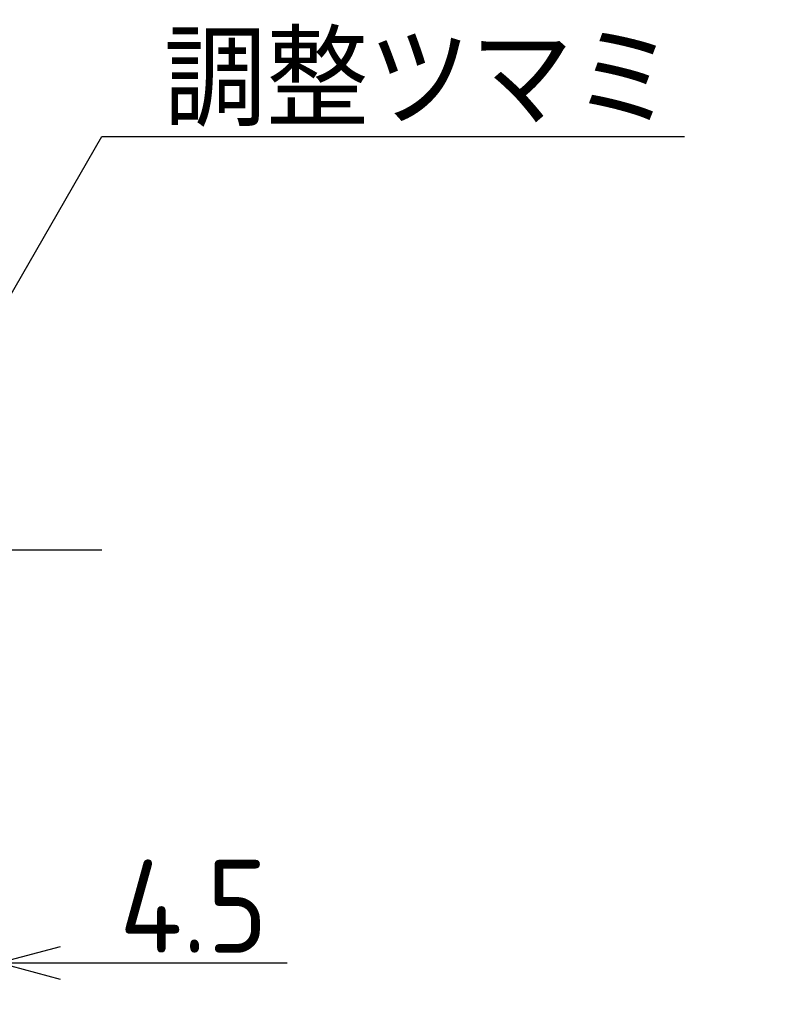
# Model space of a CAD drawing. Extents: x 85 to 378, y 122 to 211.
# Tile 6 of 6: x 342 to 378, y 163 to 211. Entities that reach past the tile are written whole.
import ezdxf

# ---------------------------------------------------------------- set-up
doc = ezdxf.new("R2010")
doc.units = 0
doc.linetypes.add('CENTER', pattern=[50.8, 31.75, -6.35, 6.35, -6.35])
doc.layers.get('0').update_dxf_attribs({"linetype": 'CONTINUOUS'})
doc.layers.get('DEFPOINTS').update_dxf_attribs({"linetype": 'CONTINUOUS'})
for name, color, linetype in [('図形', 7, 'CONTINUOUS'), ('図枠', 7, 'CONTINUOUS'), ('寸法_文字', 3, 'CONTINUOUS')]:
    doc.layers.add(name, color=color, linetype=linetype)
doc.layers.get('0').off()
doc.styles.add('DIMENSION', font='isocp.shx', dxfattribs={"bigfont": 'bigfont.shx'})
doc.dimstyles.get("Standard").update_dxf_attribs({"dimtxt": 0.18, "dimasz": 0.18, "dimexe": 0.18, "dimexo": 0.0625, "dimgap": 0.09, "dimtad": 0, "dimtih": 1, "dimtoh": 1, "dimzin": 0, "dimcen": 0.09, "dimazin": 3, "dimtfac": 1, "dimtofl": 0, "dimtmove": 0, "dimatfit": 3})

# ---------------------------------------------------------------- blocks, each defined once
blk = doc.blocks.new('_OPEN30')
at = {"color": 0, "linetype": 'BYBLOCK'}
for p, q in [((-1, 0.268), (0, 0)), ((0, 0), (-1, -0.268)), ((0, 0), (-1, 0))]:
    blk.add_line(p, q, dxfattribs=at)
blk = doc.blocks.new('*U39')
at = {"layer": '寸法_文字', "color": 3, "style": 'DIMENSION'}
blk.add_text('4.5', height=4.5, dxfattribs=at).set_placement((346.557, 165.5))
blk = doc.blocks.new('*D4')
at = {"layer": 'DEFPOINTS', "color": 0}
for p in [(336.2, 178), (340.7, 178), (336.2, 165)]:
    blk.add_point(p, dxfattribs=at)
at = {"layer": '寸法_文字', "color": 3}
for p, q in [((336.2, 177.5), (336.2, 163)), ((340.7, 177.5), (340.7, 163)), ((333.2, 165), (330.2, 165)), ((336.2, 165), (340.7, 165)), ((343.7, 165), (354.668, 165))]:
    blk.add_line(p, q, dxfattribs=at)
at = {"layer": '図枠'}
blk.add_blockref('*U39', (0, 0), dxfattribs=at)
at = {"layer": '寸法_文字', "color": 3, "xscale": 3, "yscale": 3, "zscale": 3}
blk.add_blockref('_OPEN30', (336.2, 165), dxfattribs=at)
at = {"layer": '寸法_文字', "color": 3, "xscale": 3, "yscale": 3, "zscale": 3, "rotation": 180}
blk.add_blockref('_OPEN30', (340.7, 165), dxfattribs=at)
blk = doc.blocks.new('*U35')
at = {"layer": '寸法_文字'}
blk.add_lwpolyline([(339.699, 194.599), (345.7, 205), (348.2, 205), (373.9, 205)], dxfattribs=at)
at = {"layer": '寸法_文字', "xscale": 3, "yscale": 3, "zscale": 3, "rotation": 240.0183606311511}
blk.add_blockref('_OPEN30', (338.2, 192), dxfattribs=at)
blk = doc.blocks.new('*U36')
at = {"layer": '寸法_文字', "style": 'DIMENSION'}
blk.add_text('調整ツマミ', height=4.5, dxfattribs=at).set_placement((348.7, 205.5))

msp = doc.modelspace()

# ---------------------------------------------------------------- linework, layer by layer
at = {"layer": '図形', "color": 3, "linetype": 'CENTER'}
msp.add_line((215, 185), (345.7, 185), dxfattribs=at)

# ---------------------------------------------------------------- block references
at = {"layer": '図枠'}
for name in ['*U36', '*U35']:
    msp.add_blockref(name, (0, 0), dxfattribs=at)

# ---------------------------------------------------------------- dimensions: what is measured, and where the dimension line sits
at = {"layer": '寸法_文字'}
dim = msp.add_linear_dim(base=(336.2, 165), p1=(340.7, 178), p2=(336.2, 178), dimstyle='Standard', dxfattribs=at)
dim.commit()
dim.dimension.update_dxf_attribs({"geometry": '*D4', "text_midpoint": (350.7, 165), "dimtype": 128})

doc.saveas('drawing.dxf')
